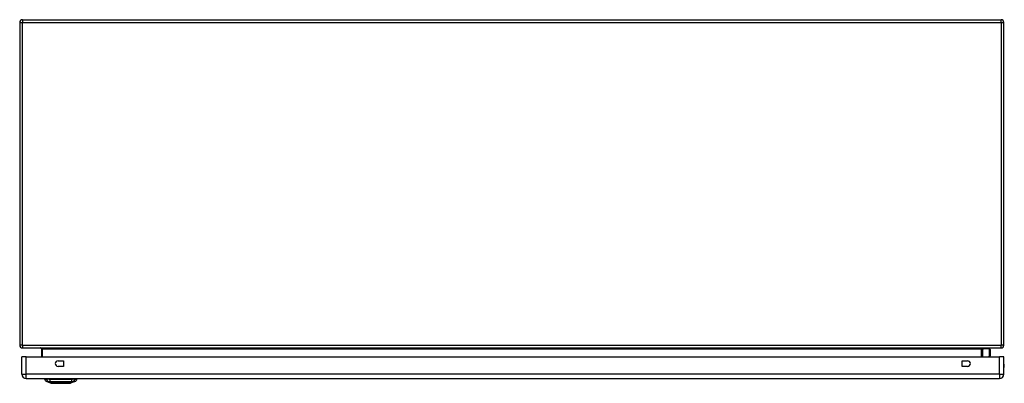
# Model space of a CAD drawing. Header units: inches. Extents: x 24 to 237, y 20 to 146.
# Tile 1 of 11: x 24 to 60, y 20 to 33. Entities that reach past the tile are written whole.
import ezdxf

# ---------------------------------------------------------------- set-up
doc = ezdxf.new("R2010")
doc.units = ezdxf.units.IN
doc.header["$MEASUREMENT"] = 0
doc.layers.add('Visible Edges(ANSI)', color=7, linetype='Continuous', lineweight=25)
doc.layers.add('Visible Tangent Edges(ANSI)', color=7, linetype='Continuous', lineweight=25)

msp = doc.modelspace()

# ---------------------------------------------------------------- linework, layer by layer
at = {"layer": 'Visible Edges(ANSI)'}
for p, q in [((24.3, 33.188), (60.102, 33.188)), ((24.201, 33.089), (24.201, 21.287)), ((60.201, 21.287), (60.201, 33.089)), ((24.3, 21.188), (60.102, 21.188)), ((24.999, 21.157), (24.999, 20.868)), ((59.403, 20.868), (59.403, 21.157)), ((59.408, 21.112), (59.448, 21.152)), ((59.678, 21.158), (59.462, 21.158)), ((59.698, 20.91), (59.689, 20.868)), ((59.698, 21.138), (59.698, 20.914)), ((24.281, 20.229), (24.281, 20.868)), ((24.442, 20.868), (24.281, 20.868)), ((24.442, 20.868), (60.038, 20.868)), ((25.605, 20.72), (25.808, 20.72)), ((25.808, 20.72), (25.808, 20.517)), ((58.672, 20.517), (58.672, 20.72)), ((58.672, 20.72), (58.875, 20.72)), ((60.199, 20.868), (60.038, 20.868)), ((60.199, 20.229), (60.199, 20.868)), ((25.808, 20.517), (25.605, 20.517)), ((58.875, 20.517), (58.672, 20.517)), ((24.442, 20.068), (60.038, 20.068)), ((25.115, 20.052), (25.183, 20.052)), ((25.293, 20.052), (25.183, 20.052)), ((25.348, 19.898), (25.189, 19.96)), ((25.293, 20.052), (26.117, 20.052)), ((26.222, 19.96), (26.062, 19.898)), ((26.228, 20.052), (26.117, 20.052)), ((26.228, 20.052), (26.296, 20.052))]:
    msp.add_line(p, q, dxfattribs=at)
at = {"layer": 'Visible Edges(ANSI)', "flags": 128}
for points in [[(24.968, 21.188), (24.97, 21.188), (24.971, 21.187), (24.973, 21.187), (24.975, 21.187), (24.977, 21.186), (24.978, 21.186), (24.98, 21.185), (24.982, 21.184), (24.983, 21.184), (24.985, 21.183), (24.986, 21.182), (24.988, 21.18), (24.989, 21.179), (24.991, 21.178), (24.992, 21.176), (24.993, 21.174), (24.995, 21.172), (24.996, 21.171), (24.997, 21.168), (24.997, 21.166), (24.998, 21.164), (24.999, 21.162), (24.999, 21.159), (24.999, 21.157)], [(59.403, 21.157), (59.403, 21.159), (59.403, 21.162), (59.403, 21.164), (59.404, 21.166), (59.405, 21.168), (59.406, 21.171), (59.407, 21.172), (59.408, 21.174), (59.409, 21.176), (59.411, 21.178), (59.412, 21.179), (59.414, 21.18), (59.415, 21.182), (59.417, 21.183), (59.418, 21.184), (59.42, 21.184), (59.422, 21.185), (59.423, 21.186), (59.425, 21.186), (59.427, 21.187), (59.428, 21.187), (59.43, 21.187), (59.432, 21.188), (59.434, 21.188)], [(25.35, 19.898), (25.35, 19.898), (25.352, 19.898), (25.354, 19.898), (25.357, 19.898), (25.361, 19.898), (25.365, 19.898), (25.371, 19.898), (25.377, 19.897), (25.384, 19.897), (25.392, 19.897), (25.4, 19.897), (25.41, 19.897), (25.42, 19.897), (25.431, 19.897), (25.442, 19.897), (25.454, 19.897), (25.467, 19.897), (25.48, 19.897), (25.494, 19.897), (25.508, 19.897), (25.522, 19.897), (25.538, 19.897), (25.553, 19.897), (25.569, 19.897), (25.586, 19.898), (25.602, 19.898), (25.619, 19.898), (25.636, 19.898), (25.653, 19.898), (25.67, 19.898), (25.688, 19.898), (25.705, 19.898), (25.723, 19.898), (25.74, 19.898), (25.758, 19.898), (25.775, 19.898), (25.792, 19.898), (25.809, 19.898), (25.825, 19.898), (25.842, 19.897), (25.858, 19.897), (25.873, 19.897), (25.888, 19.897), (25.903, 19.897), (25.917, 19.897), (25.931, 19.897), (25.944, 19.897), (25.957, 19.897), (25.969, 19.897), (25.98, 19.897), (25.991, 19.897), (26.001, 19.897), (26.01, 19.897), (26.018, 19.897), (26.026, 19.897), (26.033, 19.897), (26.04, 19.898), (26.045, 19.898), (26.05, 19.898), (26.053, 19.898), (26.056, 19.898), (26.059, 19.898), (26.06, 19.898), (26.06, 19.898)]]:
    msp.add_lwpolyline(points, dxfattribs=at)
at = {"layer": 'Visible Edges(ANSI)'}
for centre, radius, start, end in [((24.3, 33.089), 0.099, 90, 180), ((60.102, 33.089), 0.099, 0, 90), ((24.3, 21.287), 0.099, 180, 270), ((60.102, 21.287), 0.099, 270, 0), ((59.422, 21.098), 0.0197, 135, 180), ((59.462, 21.138), 0.0197, 90, 135), ((59.678, 21.138), 0.0197, 0, 90), ((59.678, 20.914), 0.0197, 349.0591, 0), ((25.605, 20.618), 0.102, 90, 270), ((58.875, 20.618), 0.102, 270, 90), ((60.031, 20.545), 0.187, 333.6372, 26.3628), ((24.442, 20.229), 0.161, 180, 270), ((60.038, 20.229), 0.161, 270, 0), ((25.231, 20.07), 0.118, 188.6009, 248.7495), ((25.174, 20.045), 0.0394, 143.1301, 168.463), ((25.35, 19.902), 0.00492, 248.7495, 269.7912), ((26.06, 19.902), 0.00492, 270.2088, 291.2505), ((26.179, 20.07), 0.118, 291.2505, 351.3991), ((26.237, 20.045), 0.0394, 11.537, 36.8699)]:
    msp.add_arc(centre, radius, start, end, dxfattribs=at)
at = {"layer": 'Visible Tangent Edges(ANSI)'}
for p, q in [((24.3, 33.188), (24.3, 33.089)), ((60.102, 33.089), (60.102, 33.188)), ((24.201, 33.089), (24.3, 33.089)), ((24.3, 21.287), (24.3, 33.089)), ((24.3, 33.089), (60.102, 33.089)), ((60.102, 33.089), (60.201, 33.089)), ((60.102, 33.089), (60.102, 21.287)), ((24.3, 21.287), (24.201, 21.287)), ((24.3, 21.287), (60.102, 21.287)), ((24.3, 21.287), (24.3, 21.188)), ((60.201, 21.287), (60.102, 21.287)), ((60.102, 21.188), (60.102, 21.287)), ((25.03, 21.157), (24.999, 21.157)), ((25.03, 20.868), (25.03, 21.157)), ((25.03, 21.157), (59.372, 21.157)), ((59.403, 21.157), (59.372, 21.157)), ((59.372, 21.157), (59.372, 20.868)), ((59.462, 21.158), (59.422, 21.116)), ((59.422, 21.116), (59.422, 20.868)), ((59.668, 20.868), (59.678, 20.924)), ((59.678, 20.924), (59.678, 21.158)), ((24.442, 20.229), (24.442, 20.868)), ((60.038, 20.229), (60.038, 20.868)), ((24.281, 20.229), (24.442, 20.229)), ((60.038, 20.229), (24.442, 20.229)), ((24.442, 20.068), (24.442, 20.229)), ((60.038, 20.229), (60.038, 20.068)), ((60.038, 20.229), (60.199, 20.229)), ((25.189, 19.96), (25.348, 19.898))]:
    msp.add_line(p, q, dxfattribs=at)
at = {"layer": 'Visible Tangent Edges(ANSI)', "flags": 128}
for points in [[(25.03, 21.157), (25.03, 21.159), (25.029, 21.162), (25.028, 21.164), (25.027, 21.166), (25.025, 21.168), (25.023, 21.171), (25.021, 21.172), (25.019, 21.174), (25.016, 21.176), (25.014, 21.178), (25.011, 21.179), (25.008, 21.18), (25.005, 21.182), (25.002, 21.183), (24.999, 21.184), (24.995, 21.184), (24.992, 21.185), (24.989, 21.186), (24.985, 21.186), (24.982, 21.187), (24.978, 21.187), (24.975, 21.187), (24.971, 21.188), (24.968, 21.188)], [(59.434, 21.188), (59.43, 21.188), (59.427, 21.187), (59.423, 21.187), (59.42, 21.187), (59.416, 21.186), (59.413, 21.186), (59.41, 21.185), (59.406, 21.184), (59.403, 21.184), (59.4, 21.183), (59.397, 21.182), (59.394, 21.18), (59.391, 21.179), (59.388, 21.178), (59.385, 21.176), (59.383, 21.174), (59.38, 21.172), (59.378, 21.171), (59.376, 21.168), (59.375, 21.166), (59.373, 21.164), (59.372, 21.162), (59.372, 21.159), (59.372, 21.157)], [(25.189, 19.96), (25.189, 19.96), (25.189, 19.96), (25.19, 19.96), (25.191, 19.96), (25.192, 19.96), (25.193, 19.96), (25.195, 19.96), (25.197, 19.96), (25.2, 19.96), (25.202, 19.96), (25.205, 19.959), (25.208, 19.959), (25.211, 19.959), (25.215, 19.959), (25.219, 19.959), (25.223, 19.959), (25.227, 19.959), (25.231, 19.959), (25.236, 19.959), (25.241, 19.959), (25.246, 19.959), (25.251, 19.959), (25.257, 19.959), (25.265, 19.958)], [(25.265, 19.958), (25.267, 19.959), (25.268, 19.959), (25.269, 19.959), (25.271, 19.959), (25.273, 19.959), (25.274, 19.959), (25.276, 19.959), (25.278, 19.959), (25.28, 19.959), (25.282, 19.959), (25.284, 19.959), (25.286, 19.959), (25.289, 19.959), (25.291, 19.959), (25.293, 19.959), (25.296, 19.959), (25.298, 19.959), (25.3, 19.959), (25.303, 19.959), (25.306, 19.959), (25.308, 19.959), (25.311, 19.959), (25.314, 19.959), (25.317, 19.958)], [(25.317, 19.958), (25.35, 19.959), (25.381, 19.959), (25.413, 19.959), (25.444, 19.959), (25.476, 19.959), (25.509, 19.959), (25.541, 19.96), (25.574, 19.96), (25.606, 19.96), (25.639, 19.96), (25.672, 19.96), (25.705, 19.96), (25.738, 19.96), (25.771, 19.96), (25.804, 19.96), (25.837, 19.96), (25.87, 19.96), (25.902, 19.959), (25.934, 19.959), (25.966, 19.959), (25.998, 19.959), (26.029, 19.959), (26.06, 19.959), (26.094, 19.958)], [(25.431, 19.898), (25.424, 19.898), (25.418, 19.898), (25.412, 19.898), (25.406, 19.898), (25.401, 19.898), (25.395, 19.898), (25.39, 19.898), (25.386, 19.898), (25.381, 19.898), (25.377, 19.898), (25.373, 19.898), (25.369, 19.898), (25.366, 19.898), (25.363, 19.898), (25.36, 19.898), (25.358, 19.898), (25.356, 19.898), (25.354, 19.898), (25.352, 19.898), (25.351, 19.898), (25.35, 19.898), (25.349, 19.898), (25.348, 19.898), (25.348, 19.898)], [(25.478, 19.898), (25.475, 19.898), (25.473, 19.898), (25.471, 19.898), (25.469, 19.898), (25.467, 19.898), (25.465, 19.898), (25.463, 19.898), (25.461, 19.898), (25.459, 19.898), (25.457, 19.898), (25.455, 19.898), (25.453, 19.898), (25.451, 19.898), (25.449, 19.898), (25.447, 19.898), (25.445, 19.898), (25.443, 19.898), (25.441, 19.898), (25.44, 19.898), (25.438, 19.898), (25.436, 19.898), (25.434, 19.898), (25.432, 19.898), (25.431, 19.898)], [(25.933, 19.898), (25.917, 19.898), (25.9, 19.898), (25.882, 19.898), (25.864, 19.898), (25.845, 19.898), (25.826, 19.898), (25.807, 19.898), (25.787, 19.898), (25.767, 19.898), (25.746, 19.898), (25.726, 19.898), (25.705, 19.898), (25.685, 19.898), (25.664, 19.898), (25.644, 19.898), (25.623, 19.898), (25.604, 19.898), (25.584, 19.898), (25.565, 19.898), (25.546, 19.898), (25.528, 19.898), (25.51, 19.898), (25.494, 19.898), (25.478, 19.898)], [(25.98, 19.898), (25.978, 19.898), (25.976, 19.898), (25.974, 19.898), (25.973, 19.898), (25.971, 19.898), (25.969, 19.898), (25.967, 19.898), (25.965, 19.898), (25.963, 19.898), (25.961, 19.898), (25.959, 19.898), (25.957, 19.898), (25.955, 19.898), (25.953, 19.898), (25.951, 19.898), (25.949, 19.898), (25.947, 19.898), (25.945, 19.898), (25.943, 19.898), (25.941, 19.898), (25.939, 19.898), (25.937, 19.898), (25.935, 19.898), (25.933, 19.898)], [(26.062, 19.898), (26.062, 19.898), (26.061, 19.898), (26.061, 19.898), (26.06, 19.898), (26.058, 19.898), (26.057, 19.898), (26.055, 19.898), (26.052, 19.898), (26.05, 19.898), (26.047, 19.898), (26.044, 19.898), (26.041, 19.898), (26.037, 19.898), (26.033, 19.898), (26.029, 19.898), (26.024, 19.898), (26.02, 19.898), (26.015, 19.898), (26.01, 19.898), (26.004, 19.898), (25.998, 19.898), (25.992, 19.898), (25.986, 19.898), (25.98, 19.898)], [(26.094, 19.958), (26.096, 19.959), (26.099, 19.959), (26.102, 19.959), (26.105, 19.959), (26.107, 19.959), (26.11, 19.959), (26.112, 19.959), (26.115, 19.959), (26.117, 19.959), (26.119, 19.959), (26.122, 19.959), (26.124, 19.959), (26.126, 19.959), (26.128, 19.959), (26.13, 19.959), (26.132, 19.959), (26.134, 19.959), (26.136, 19.959), (26.137, 19.959), (26.139, 19.959), (26.141, 19.959), (26.142, 19.959), (26.144, 19.959), (26.145, 19.958)], [(26.145, 19.958), (26.153, 19.959), (26.159, 19.959), (26.164, 19.959), (26.169, 19.959), (26.174, 19.959), (26.179, 19.959), (26.183, 19.959), (26.188, 19.959), (26.192, 19.959), (26.196, 19.959), (26.199, 19.959), (26.202, 19.959), (26.205, 19.959), (26.208, 19.96), (26.211, 19.96), (26.213, 19.96), (26.215, 19.96), (26.217, 19.96), (26.218, 19.96), (26.22, 19.96), (26.22, 19.96), (26.221, 19.96), (26.222, 19.96), (26.222, 19.96)]]:
    msp.add_lwpolyline(points, dxfattribs=at)
at = {"layer": 'Visible Tangent Edges(ANSI)'}
msp.add_arc((25.35, 19.902), 0.00492, 248.7495, 269.7912, dxfattribs=at)
for centre, major_axis, ratio, start_param, end_param in [((59.422, 21.098), (-0.0197, 0), 0.91745, 4.712389, 6.283185), ((59.422, 21.098), (-0.0139, 0.0139), 0.852462, 5.41831, 6.283185), ((59.678, 20.914), (0.0197, 0), 0.533433, 0, 1.570796), ((59.678, 20.914), (0.0193, -0.0037), 0.526442, 0, 1.672214), ((25.293, 20.072), (0.016, -0.117), 0.948273, 4.754759, 5.892029), ((25.331, 20.072), (-0.005, -0.118), 0.314585, 4.896593, 6.033863), ((26.079, 20.072), (0.005, -0.118), 0.314585, 0.249322, 1.386592), ((26.117, 20.072), (-0.016, -0.117), 0.948273, 0.391156, 1.528426)]:
    msp.add_ellipse(centre, major_axis=major_axis, ratio=ratio, start_param=start_param, end_param=end_param, dxfattribs=at)

doc.saveas('drawing.dxf')
